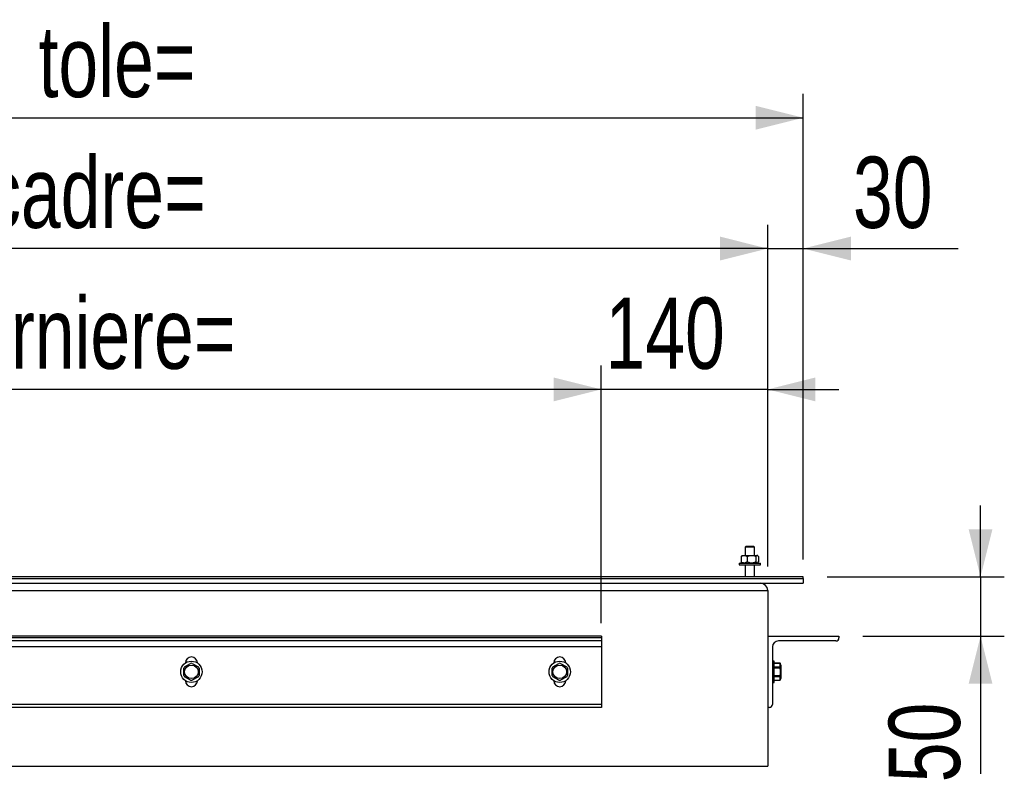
# Model space of a CAD drawing. Header units: millimetres. Extents: x 5 to 589, y 5 to 415.
# Tile 32 of 76: x 346 to 388, y 228 to 259. Entities that reach past the tile are written whole.
import ezdxf

# ---------------------------------------------------------------- set-up
doc = ezdxf.new("R2010")
doc.units = ezdxf.units.MM
doc.layers.add('COTES', color=1, linetype='Continuous')
doc.layers.add('TRAIT-FORT', color=4, linetype='Continuous', lineweight=25)
doc.styles.add('SLDTEXTSTYLE0', font='TXT', dxfattribs={"width": 0.75})
doc.dimstyles.new('SLDDIMSTYLE0', dxfattribs={"dimtxt": 3, "dimasz": 2, "dimexe": 0, "dimexo": 0.0625, "dimgap": 0.75, "dimtad": 1, "dimlfac": 20, "dimrnd": 1e-09, "dimzin": 12, "dimdsep": 46, "dimtxsty": 'SLDTEXTSTYLE0', "dimsah": 1, "dimcen": 0.09, "dimadec": 0, "dimazin": 3, "dimtfac": 1, "dimtofl": 0, "dimtmove": 0, "dimatfit": 3, "dimfxl": 1, "dimfrac": 2, "dimtolj": 1, "dimtzin": 12, "dimarcsym": 0})
doc.dimstyles.new('SLDDIMSTYLE1', dxfattribs={"dimtxt": 3, "dimasz": 2, "dimexe": 0, "dimexo": 0.0625, "dimgap": 0.75, "dimtad": 1, "dimlfac": 20, "dimrnd": 1e-09, "dimzin": 12, "dimdsep": 46, "dimtxsty": 'SLDTEXTSTYLE0', "dimsah": 1, "dimcen": 0.09, "dimadec": 0, "dimazin": 3, "dimtfac": 1, "dimtmove": 0, "dimatfit": 0, "dimfxl": 1, "dimfrac": 2, "dimtolj": 1, "dimtzin": 12, "dimarcsym": 0})

# ---------------------------------------------------------------- blocks, each defined once
blk = doc.blocks.new('_D_22')
at = {"layer": 'COTES', "color": 1, "transparency": 16777216}
for p, q in [((312.056, 236.841), (312.056, 256.228)), ((379.056, 236.841), (379.056, 256.228)), ((312.056, 255.228), (379.056, 255.228))]:
    blk.add_line(p, q, dxfattribs=at)
for points in [[(312.056, 255.228), (314.056, 254.728), (314.056, 255.728)], [(379.056, 255.228), (377.056, 255.728), (377.056, 254.728)]]:
    blk.add_solid(points, dxfattribs=at)
at = {"layer": 'COTES', "color": 1, "transparency": 16777216, "char_height": 3, "attachment_point": 1, "style": 'SLDTEXTSTYLE0'}
for s, insert in [('1340', (336.881, 259.096)), ('tole=', (346.873, 259.096)), ('=', (334.456, 259.096))]:
    blk.add_mtext(s, dxfattribs=dict(at, insert=insert))
blk = doc.blocks.new('_D_23')
at = {"layer": 'COTES', "color": 1, "transparency": 16777216}
for p, q in [((313.556, 236.341), (313.556, 250.725)), ((377.556, 236.341), (377.556, 250.725)), ((377.556, 249.725), (313.556, 249.725))]:
    blk.add_line(p, q, dxfattribs=at)
for points in [[(313.556, 249.725), (315.556, 249.225), (315.556, 250.225)], [(377.556, 249.725), (375.556, 250.225), (375.556, 249.225)]]:
    blk.add_solid(points, dxfattribs=at)
at = {"layer": 'COTES', "color": 1, "transparency": 16777216, "char_height": 3, "attachment_point": 1, "style": 'SLDTEXTSTYLE0'}
for s, insert in [('1280', (334.635, 253.592)), ('cadre=', (344.627, 253.592)), ('=', (332.21, 253.592))]:
    blk.add_mtext(s, dxfattribs=dict(at, insert=insert))
blk = doc.blocks.new('_D_25')
at = {"layer": 'COTES', "color": 1, "transparency": 16777216}
for p, q in [((377.556, 236.341), (377.556, 250.725)), ((379.056, 236.641), (379.056, 250.725)), ((377.556, 249.725), (374.556, 249.725)), ((377.556, 249.725), (379.056, 249.725)), ((379.056, 249.725), (385.577, 249.725))]:
    blk.add_line(p, q, dxfattribs=at)
for points in [[(377.556, 249.725), (375.556, 250.225), (375.556, 249.225)], [(379.056, 249.725), (381.056, 249.225), (381.056, 250.225)]]:
    blk.add_solid(points, dxfattribs=at)
at = {"layer": 'COTES', "color": 1, "transparency": 16777216, "insert": (381.144, 253.592), "char_height": 3, "attachment_point": 1, "style": 'SLDTEXTSTYLE0'}
blk.add_mtext('30', dxfattribs=at)
blk = doc.blocks.new('_D_26')
at = {"layer": 'COTES', "color": 1, "transparency": 16777216}
for p, q in [((386.514, 235.916), (386.514, 238.916)), ((380.056, 235.916), (387.514, 235.916)), ((386.514, 235.916), (386.514, 233.416)), ((381.556, 233.416), (387.514, 233.416)), ((386.514, 233.416), (386.514, 227.271))]:
    blk.add_line(p, q, dxfattribs=at)
for points in [[(386.514, 235.916), (387.014, 237.916), (386.014, 237.916)], [(386.514, 233.416), (386.014, 231.416), (387.014, 231.416)]]:
    blk.add_solid(points, dxfattribs=at)
at = {"layer": 'COTES', "color": 1, "transparency": 16777216, "insert": (382.647, 227.271), "char_height": 3, "attachment_point": 1, "rotation": 90, "style": 'SLDTEXTSTYLE0'}
blk.add_mtext('50', dxfattribs=at)
blk = doc.blocks.new('_D_27')
at = {"layer": 'COTES', "color": 1, "transparency": 16777216}
for p, q in [((320.556, 234.341), (320.556, 244.798)), ((370.556, 234.341), (370.556, 244.798)), ((370.556, 243.798), (320.556, 243.798))]:
    blk.add_line(p, q, dxfattribs=at)
for points in [[(320.556, 243.798), (322.556, 243.298), (322.556, 244.298)], [(370.556, 243.798), (368.556, 244.298), (368.556, 243.298)]]:
    blk.add_solid(points, dxfattribs=at)
at = {"layer": 'COTES', "color": 1, "transparency": 16777216, "char_height": 3, "attachment_point": 1, "style": 'SLDTEXTSTYLE0'}
for s, insert in [('corniere=', (342.533, 247.665)), ('1000', (332.541, 247.665)), ('=', (330.116, 247.665))]:
    blk.add_mtext(s, dxfattribs=dict(at, insert=insert))
blk = doc.blocks.new('_D_29')
at = {"layer": 'COTES', "color": 1, "transparency": 16777216}
for p, q in [((370.556, 233.966), (370.556, 244.798)), ((377.556, 236.341), (377.556, 244.798)), ((370.556, 243.798), (367.556, 243.798)), ((377.556, 243.798), (370.556, 243.798)), ((377.556, 243.798), (380.556, 243.798))]:
    blk.add_line(p, q, dxfattribs=at)
for points in [[(370.556, 243.798), (368.556, 244.298), (368.556, 243.298)], [(377.556, 243.798), (379.556, 243.298), (379.556, 244.298)]]:
    blk.add_solid(points, dxfattribs=at)
at = {"layer": 'COTES', "color": 1, "transparency": 16777216, "insert": (370.731, 247.665), "char_height": 3, "attachment_point": 1, "style": 'SLDTEXTSTYLE0'}
blk.add_mtext('140', dxfattribs=at)

msp = doc.modelspace()

# ---------------------------------------------------------------- linework, layer by layer
at = {"layer": 'TRAIT-FORT', "color": 4, "linetype": 'Continuous', "lineweight": 25}
for p, q in [((376.65603, 237.18279), (376.60606, 237.15392)), ((376.60606, 237.15392), (376.60606, 236.81594)), ((377.00603, 237.15392), (376.60606, 237.15392)), ((376.95606, 237.18279), (376.65603, 237.18279)), ((377.00603, 237.15392), (376.95606, 237.18279)), ((377.00603, 236.81594), (377.00603, 237.15392)), ((376.4405, 236.76568), (376.4405, 236.54123)), ((376.48103, 236.81594), (376.46578, 236.80063)), ((376.48103, 236.81594), (376.56858, 236.81594)), ((376.56858, 236.81594), (376.87948, 236.81594)), ((376.69676, 236.76568), (376.69676, 236.54123)), ((376.87948, 236.81594), (377.11694, 236.81594)), ((377.0623, 236.76568), (377.0623, 236.54123)), ((377.11694, 236.81594), (377.13106, 236.81594)), ((377.14632, 236.80063), (377.13106, 236.81594)), ((377.17159, 236.76568), (377.17159, 236.54123)), ((376.35601, 236.49095), (376.35601, 236.41594)), ((376.35601, 236.49095), (377.25609, 236.49095)), ((376.35601, 236.41594), (377.25609, 236.41594)), ((376.46635, 236.50582), (376.4405, 236.54123)), ((376.46625, 236.50575), (376.48103, 236.49095)), ((376.60606, 236.41594), (376.60606, 235.91595)), ((377.00603, 235.91595), (377.00603, 236.41594)), ((377.13106, 236.49095), (377.14584, 236.50575)), ((377.14575, 236.50582), (377.17159, 236.54123)), ((377.25609, 236.41594), (377.25609, 236.49095)), ((379.05605, 235.91595), (312.05604, 235.91595)), ((312.05604, 235.84095), (379.05605, 235.84095)), ((379.05605, 235.84095), (379.05605, 235.91595)), ((379.05605, 235.84095), (379.05605, 235.64094)), ((312.05604, 235.64094), (379.05605, 235.64094)), ((313.55608, 235.34093), (377.55602, 235.34093)), ((377.55602, 235.34093), (377.55602, 227.94095)), ((370.55605, 233.41594), (320.55605, 233.41594)), ((370.55605, 233.34094), (320.55605, 233.34094)), ((370.55605, 233.41594), (370.55605, 233.34094)), ((370.55605, 233.34094), (370.55605, 233.21593)), ((377.55602, 233.41594), (380.55608, 233.41594)), ((380.55608, 233.41594), (380.55608, 233.34094)), ((370.55605, 233.21593), (320.55605, 233.21593)), ((370.55605, 232.96595), (320.55605, 232.96595)), ((370.55605, 233.21593), (370.55605, 232.96595)), ((370.55605, 232.96595), (370.55605, 230.54095)), ((377.756, 232.96595), (377.756, 230.54095)), ((380.43106, 233.21593), (378.00605, 233.21593)), ((353.01454, 232.12293), (353.27251, 232.27187)), ((353.05603, 232.29094), (353.05603, 232.29011)), ((353.33955, 232.27187), (353.59752, 232.12293)), ((353.55604, 232.29011), (353.55604, 232.29094)), ((368.51452, 232.12293), (368.77248, 232.27187)), ((368.556, 232.29094), (368.556, 232.29011)), ((368.83953, 232.27187), (369.0975, 232.12293)), ((369.05601, 232.29011), (369.05601, 232.29094)), ((377.83106, 232.36595), (377.756, 232.36595)), ((377.83106, 231.46594), (377.83106, 232.36595)), ((378.08693, 232.27344), (377.83106, 232.27344)), ((378.08693, 232.27187), (377.83106, 232.27187)), ((377.83106, 232.12293), (378.08693, 232.12293)), ((378.08693, 232.06487), (377.83106, 232.06487)), ((378.106, 232.20194), (378.08693, 232.27344)), ((378.08693, 232.27344), (378.08693, 232.27187)), ((378.08693, 232.12293), (378.08693, 232.27187)), ((378.08693, 232.12293), (378.08693, 232.06487)), ((378.106, 232.20194), (378.106, 231.91593)), ((353.27251, 231.56002), (353.01454, 231.70896)), ((353.59752, 231.70896), (353.33955, 231.56002)), ((368.77248, 231.56002), (368.51452, 231.70896)), ((369.0975, 231.70896), (368.83953, 231.56002)), ((377.83106, 231.76702), (378.08693, 231.76702)), ((378.08693, 231.70896), (377.83106, 231.70896)), ((378.08693, 231.76702), (378.08693, 231.70896)), ((378.08693, 231.56002), (378.08693, 231.70896)), ((378.08693, 231.55845), (378.106, 231.62995)), ((378.106, 231.91593), (378.106, 231.62995)), ((353.05603, 231.54178), (353.05603, 231.54095)), ((353.55604, 231.54095), (353.55604, 231.54178)), ((368.556, 231.54178), (368.556, 231.54095)), ((369.05601, 231.54095), (369.05601, 231.54178)), ((377.756, 231.46594), (377.83106, 231.46594)), ((377.83106, 231.56002), (378.08693, 231.56002)), ((377.83106, 231.55845), (378.08693, 231.55845)), ((378.08693, 231.56002), (378.08693, 231.55845)), ((370.55605, 230.54095), (320.55605, 230.54095)), ((370.55605, 230.41595), (320.55605, 230.41595)), ((370.55605, 230.54095), (370.55605, 230.41595)), ((377.63107, 230.41595), (377.55602, 230.41595)), ((313.55608, 227.94095), (377.55602, 227.94095))]:
    msp.add_line(p, q, dxfattribs=at)
for centre, radius in [((353.30604, 231.91594), 0.45), ((353.30604, 231.91594), 0.286), ((368.80604, 231.91594), 0.45), ((368.80604, 231.91594), 0.286)]:
    msp.add_circle(centre, radius, dxfattribs=at)
for centre, radius, start, end in [((377.25604, 235.34094), 0.3, 0, 90), ((380.43104, 233.34094), 0.125, 270, 0), ((378.00604, 232.96594), 0.25, 90, 180), ((353.30604, 232.29094), 0.25, 0, 180), ((368.80604, 232.29094), 0.25, 0, 180), ((353.30604, 231.91594), 0.3575, 144.619977, 155.380023), ((353.30604, 231.91594), 0.3575, 84.619977, 95.380023), ((353.30604, 231.91594), 0.3575, 24.619977, 35.380023), ((368.80604, 231.91594), 0.3575, 144.619977, 155.380023), ((368.80604, 231.91594), 0.3575, 84.619977, 95.380023), ((368.80604, 231.91594), 0.3575, 24.619977, 35.380023), ((353.30604, 231.91594), 0.3575, 204.619977, 215.380023), ((353.30604, 231.91594), 0.3575, 324.619977, 335.380023), ((368.80604, 231.91594), 0.3575, 204.619977, 215.380023), ((368.80604, 231.91594), 0.3575, 324.619977, 335.380023), ((353.30604, 231.54094), 0.25, 180, 0), ((353.30604, 231.91594), 0.3575, 264.619977, 275.380023), ((368.80604, 231.54094), 0.25, 180, 0), ((368.80604, 231.91594), 0.3575, 264.619977, 275.380023), ((377.63104, 230.54094), 0.125, 270, 0)]:
    msp.add_arc(centre, radius, start, end, dxfattribs=at)
for points, knots in [([(376.4405, 236.76568), (376.45806, 236.77742), (376.49376, 236.8013), (376.53786, 236.81494), (376.5632, 236.81576), (376.56858, 236.81594)], [0, 0, 0, 0, 0.43244466, 0.87960563, 1, 1, 1, 1]), ([(376.4405, 236.76568), (376.44796, 236.77882), (376.45635, 236.79359), (376.46526, 236.79943), (376.46625, 236.80008)], [0, 0, 0, 0, 0.8892105, 1, 1, 1, 1]), ([(376.56858, 236.81594), (376.5911, 236.81303), (376.63579, 236.80728), (376.67654, 236.77947), (376.69676, 236.76568)], [0, 0, 0, 0, 0.50399871, 1, 1, 1, 1]), ([(376.69676, 236.76568), (376.71058, 236.77242), (376.7651, 236.79899), (376.82851, 236.81551), (376.87652, 236.81591), (376.87948, 236.81594)], [0, 0, 0, 0, 0.24181098, 0.95331314, 1, 1, 1, 1]), ([(376.87948, 236.81594), (376.91958, 236.81146), (376.98333, 236.80435), (377.04093, 236.77614), (377.0623, 236.76568)], [0, 0, 0, 0, 0.6290564, 1, 1, 1, 1]), ([(377.11694, 236.81594), (377.10733, 236.81304), (377.08825, 236.8073), (377.0709, 236.77947), (377.0623, 236.76568)], [0, 0, 0, 0, 0.50434931, 1, 1, 1, 1]), ([(377.17159, 236.76568), (377.1641, 236.77742), (377.14887, 236.80129), (377.13004, 236.81494), (377.11923, 236.81576), (377.11694, 236.81594)], [0, 0, 0, 0, 0.43262583, 0.87970729, 1, 1, 1, 1]), ([(376.56858, 236.49095), (376.54605, 236.49385), (376.50134, 236.4996), (376.46068, 236.52743), (376.4405, 236.54123)], [0, 0, 0, 0, 0.50395695, 1, 1, 1, 1]), ([(376.69676, 236.54123), (376.67921, 236.52948), (376.64352, 236.50558), (376.59925, 236.49199), (376.57396, 236.49113), (376.56858, 236.49095)], [0, 0, 0, 0, 0.43214817, 0.87932855, 1, 1, 1, 1]), ([(376.87948, 236.49095), (376.87652, 236.49097), (376.82851, 236.49137), (376.76509, 236.50787), (376.71058, 236.53448), (376.69676, 236.54123)], [0, 0, 0, 0, 0.0466845, 0.75815071, 1, 1, 1, 1]), ([(377.0623, 236.54123), (377.04093, 236.53077), (376.98333, 236.50256), (376.91958, 236.49543), (376.87948, 236.49095)], [0, 0, 0, 0, 0.37093559, 1, 1, 1, 1]), ([(377.0623, 236.54123), (377.06979, 236.52948), (377.08502, 236.50559), (377.10389, 236.49199), (377.11465, 236.49113), (377.11694, 236.49095)], [0, 0, 0, 0, 0.43217808, 0.87924189, 1, 1, 1, 1]), ([(352.98107, 231.76702), (352.98107, 231.86352), (352.98107, 231.96308), (352.98107, 232.06184), (352.98107, 232.06487)], [0, 0, 0, 0, 0.969261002, 1, 1, 1, 1]), ([(353.631, 232.06487), (353.631, 232.06184), (353.631, 231.96308), (353.631, 231.86352), (353.631, 231.76702)], [0, 0, 0, 0, 0.030738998, 1, 1, 1, 1]), ([(368.48104, 231.76702), (368.48104, 231.86352), (368.48104, 231.96308), (368.48104, 232.06184), (368.48104, 232.06487)], [0, 0, 0, 0, 0.969261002, 1, 1, 1, 1]), ([(369.13107, 232.06487), (369.13107, 232.06184), (369.13107, 231.96308), (369.13107, 231.86352), (369.13107, 231.76702)], [0, 0, 0, 0, 0.030738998, 1, 1, 1, 1]), ([(378.08693, 231.76702), (378.09226, 231.86352), (378.09775, 231.96308), (378.08725, 232.06184), (378.08693, 232.06487)], [0, 0, 0, 0, 0.969261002, 1, 1, 1, 1])]:
    msp.add_open_spline(points, degree=3, knots=knots, dxfattribs=at)

# ---------------------------------------------------------------- dimensions: what is measured, and where the dimension line sits
at = {"layer": 'COTES', "color": 1}
for base, p1, p2, text, picture, middle in [((379.05604, 255.22846), (312.05604, 235.84094), (379.05604, 235.84094), '=<> tole=', '_D_22', (345.55604, 255.22846)), ((313.55604, 249.72518), (377.55604, 235.34094), (313.55604, 235.34094), '=<> cadre=', '_D_23', (345.55604, 249.72518)), ((320.55604, 243.79769), (370.55604, 233.34094), (320.55604, 233.34094), '=<> corniere=', '_D_27', (345.55604, 243.79769))]:
    dim = msp.add_linear_dim(base=base, p1=p1, p2=p2, angle=0, text=text, dimstyle='SLDDIMSTYLE0', dxfattribs=at)
    dim.commit()
    dim.dimension.update_dxf_attribs({"geometry": picture, "text_midpoint": middle, "dimtype": 160})
for base, p1, p2, angle, picture, middle in [((379.05604, 249.72518), (377.55604, 235.34094), (379.05604, 235.64094), 0, '_D_25', (383.36035, 249.72518)), ((386.5141, 233.41594), (379.05604, 235.91594), (380.55604, 233.41594), 90, '_D_26', (386.5141, 229.4875))]:
    dim = msp.add_linear_dim(base=base, p1=p1, p2=p2, angle=angle, dimstyle='SLDDIMSTYLE1', dxfattribs=at)
    dim.commit()
    dim.dimension.update_dxf_attribs({"geometry": picture, "text_midpoint": middle, "dimtype": 160})
dim = msp.add_linear_dim(base=(370.55604, 243.79769), p1=(377.55604, 235.34094), p2=(370.55604, 232.96594), dimstyle='SLDDIMSTYLE1', dxfattribs=at)
dim.commit()
dim.dimension.update_dxf_attribs({"geometry": '_D_29', "text_midpoint": (374.05604, 243.79769), "dimtype": 160})

doc.saveas('drawing.dxf')
